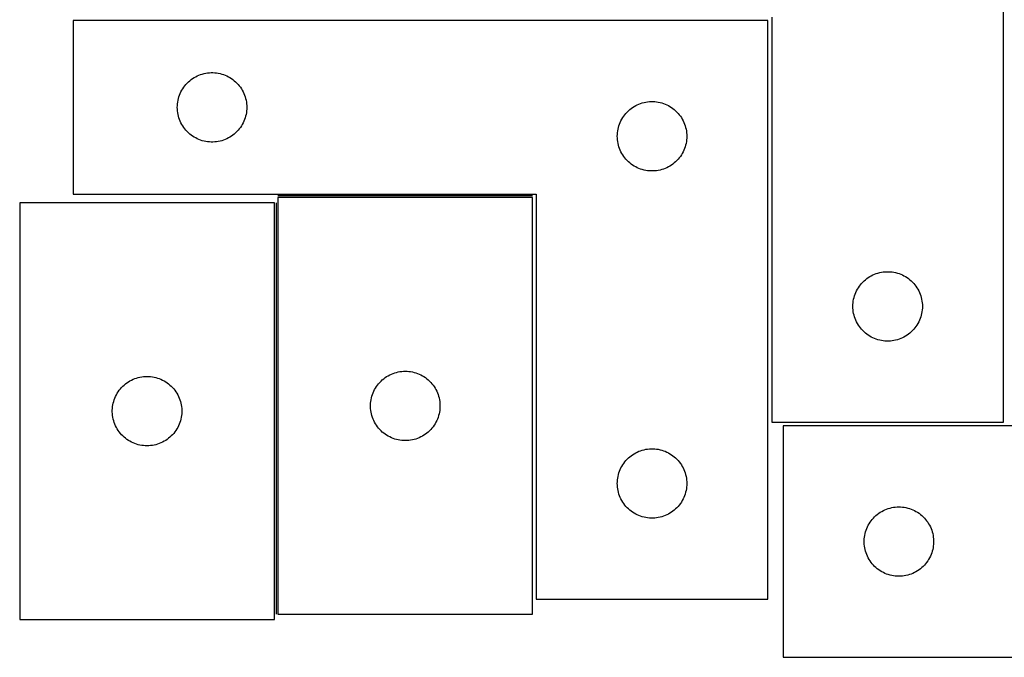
# Model space of a CAD drawing. Header units: millimetres. Extents: x 7 to 1491, y 7 to 470.
# Tile 1 of 6: x 7 to 432, y 7 to 282. Entities that reach past the tile are written whole.
import ezdxf

# ---------------------------------------------------------------- set-up
doc = ezdxf.new("R2010")
doc.units = ezdxf.units.MM
doc.layers.add('COMMON', color=5, linetype='CONTINUOUS', true_color=0x0000ff)
doc.layers.add('CUT', color=7, linetype='CONTINUOUS', true_color=0x000000)

msp = doc.modelspace()

# ---------------------------------------------------------------- linework, layer by layer
at = {"layer": 'COMMON'}
for p, q in [((228.274017, 206.326939), (118.274017, 206.326939)), ((117.524016, 203.348175), (117.524016, 25.576938))]:
    msp.add_line(p, q, dxfattribs=at)
at = {"layer": 'CUT'}
for p, q in [((431.584194, 108.57694), (431.584194, 358.57694)), ((329.833827, 282.076939), (29.833827, 282.076939)), ((29.833827, 282.076939), (29.833827, 207.076939)), ((329.833827, 32.076939), (329.833827, 282.076939)), ((331.584194, 283.57694), (331.584194, 108.57694)), ((87.144616, 259.333908), (87.907852, 259.452779)), ((87.907852, 259.452779), (88.676195, 259.532202)), ((88.676195, 259.532202), (89.447609, 259.571966)), ((89.447609, 259.571966), (90.220046, 259.571966)), ((90.220046, 259.571966), (90.991459, 259.532202)), ((90.991459, 259.532202), (91.759803, 259.452779)), ((91.759803, 259.452779), (92.523039, 259.333908)), ((79.091545, 255.046101), (79.644727, 255.585219)), ((79.644727, 255.585219), (80.22493, 256.095146)), ((80.22493, 256.095146), (80.830613, 256.574528)), ((80.830613, 256.574528), (81.460172, 257.022094)), ((81.460172, 257.022094), (82.111935, 257.436658)), ((82.111935, 257.436658), (82.784176, 257.817121)), ((82.784176, 257.817121), (83.475111, 258.162473)), ((83.475111, 258.162473), (84.182909, 258.471798)), ((84.182909, 258.471798), (84.905692, 258.744277)), ((84.905692, 258.744277), (85.641543, 258.979187)), ((85.641543, 258.979187), (86.388511, 259.175904)), ((86.388511, 259.175904), (87.144616, 259.333908)), ((92.523039, 259.333908), (93.279143, 259.175904)), ((93.279143, 259.175904), (94.026112, 258.979187)), ((94.026112, 258.979187), (94.761963, 258.744277)), ((94.761963, 258.744277), (95.484746, 258.471798)), ((95.484746, 258.471798), (96.192543, 258.162473)), ((96.192543, 258.162473), (96.883478, 257.817121)), ((96.883478, 257.817121), (97.555719, 257.436658)), ((97.555719, 257.436658), (98.207483, 257.022094)), ((98.207483, 257.022094), (98.837042, 256.574528)), ((98.837042, 256.574528), (99.442725, 256.095146)), ((99.442725, 256.095146), (100.022927, 255.585219)), ((100.022927, 255.585219), (100.57611, 255.046101)), ((76.089074, 250.583747), (76.416521, 251.283346)), ((76.416521, 251.283346), (76.779549, 251.96516)), ((76.779549, 251.96516), (77.177194, 252.627382)), ((77.177194, 252.627382), (77.608402, 253.268255)), ((77.608402, 253.268255), (78.07203, 253.886081)), ((78.07203, 253.886081), (78.566848, 254.479221)), ((78.566848, 254.479221), (79.091545, 255.046101)), ((100.57611, 255.046101), (101.100806, 254.479221)), ((101.100806, 254.479221), (101.595624, 253.886081)), ((101.595624, 253.886081), (102.059252, 253.268255)), ((102.059252, 253.268255), (102.490461, 252.627382)), ((102.490461, 252.627382), (102.888106, 251.96516)), ((102.888106, 251.96516), (103.251134, 251.283346)), ((103.251134, 251.283346), (103.578581, 250.583747)), ((74.913329, 246.119254), (75.012509, 246.885298)), ((75.012509, 246.885298), (75.150992, 247.64522)), ((75.150992, 247.64522), (75.328411, 248.397006)), ((75.328411, 248.397006), (75.544297, 249.138661)), ((75.544297, 249.138661), (75.798075, 249.86822)), ((75.798075, 249.86822), (76.089074, 250.583747)), ((103.578581, 250.583747), (103.86958, 249.86822)), ((103.86958, 249.86822), (104.123358, 249.138661)), ((104.123358, 249.138661), (104.339243, 248.397006)), ((104.339243, 248.397006), (104.516663, 247.64522)), ((104.516663, 247.64522), (104.655146, 246.885298)), ((104.655146, 246.885298), (104.754325, 246.119254)), ((275.641543, 246.479187), (276.388511, 246.675904)), ((276.388511, 246.675904), (277.144616, 246.833908)), ((277.144616, 246.833908), (277.907852, 246.952779)), ((277.907852, 246.952779), (278.676195, 247.032202)), ((278.676195, 247.032202), (279.447609, 247.071966)), ((279.447609, 247.071966), (280.220046, 247.071966)), ((280.220046, 247.071966), (280.991459, 247.032202)), ((280.991459, 247.032202), (281.759803, 246.952779)), ((281.759803, 246.952779), (282.523039, 246.833908)), ((282.523039, 246.833908), (283.279143, 246.675904)), ((283.279143, 246.675904), (284.026112, 246.479187)), ((74.833827, 244.576939), (74.853716, 245.34912)), ((74.853716, 243.804758), (74.833827, 244.576939)), ((74.853716, 245.34912), (74.913329, 246.119254)), ((74.913329, 243.034624), (74.853716, 243.804758)), ((75.012509, 242.26858), (74.913329, 243.034624)), ((104.754325, 243.034624), (104.655146, 242.26858)), ((104.754325, 246.119254), (104.813939, 245.34912)), ((104.813939, 243.804758), (104.754325, 243.034624)), ((104.813939, 245.34912), (104.833827, 244.576939)), ((104.833827, 244.576939), (104.813939, 243.804758)), ((268.566848, 241.979221), (269.091545, 242.546101)), ((269.091545, 242.546101), (269.644727, 243.085219)), ((269.644727, 243.085219), (270.22493, 243.595146)), ((270.22493, 243.595146), (270.830613, 244.074528)), ((270.830613, 244.074528), (271.460172, 244.522094)), ((271.460172, 244.522094), (272.111935, 244.936658)), ((272.111935, 244.936658), (272.784176, 245.317121)), ((272.784176, 245.317121), (273.475111, 245.662473)), ((273.475111, 245.662473), (274.182909, 245.971798)), ((274.182909, 245.971798), (274.905692, 246.244277)), ((274.905692, 246.244277), (275.641543, 246.479187)), ((284.026112, 246.479187), (284.761963, 246.244277)), ((284.761963, 246.244277), (285.484746, 245.971798)), ((285.484746, 245.971798), (286.192543, 245.662473)), ((286.192543, 245.662473), (286.883478, 245.317121)), ((286.883478, 245.317121), (287.555719, 244.936658)), ((287.555719, 244.936658), (288.207483, 244.522094)), ((288.207483, 244.522094), (288.837042, 244.074528)), ((288.837042, 244.074528), (289.442725, 243.595146)), ((289.442725, 243.595146), (290.022927, 243.085219)), ((290.022927, 243.085219), (290.57611, 242.546101)), ((290.57611, 242.546101), (291.100806, 241.979221)), ((75.150992, 241.508658), (75.012509, 242.26858)), ((75.328411, 240.756872), (75.150992, 241.508658)), ((75.544297, 240.015216), (75.328411, 240.756872)), ((75.798075, 239.285658), (75.544297, 240.015216)), ((76.089074, 238.57013), (75.798075, 239.285658)), ((76.416521, 237.870532), (76.089074, 238.57013)), ((103.578581, 238.57013), (103.251134, 237.870532)), ((103.86958, 239.285658), (103.578581, 238.57013)), ((104.123358, 240.015216), (103.86958, 239.285658)), ((104.339243, 240.756872), (104.123358, 240.015216)), ((104.516663, 241.508658), (104.339243, 240.756872)), ((104.655146, 242.26858), (104.516663, 241.508658)), ((266.089074, 238.083747), (266.416521, 238.783346)), ((266.416521, 238.783346), (266.779549, 239.46516)), ((266.779549, 239.46516), (267.177194, 240.127382)), ((267.177194, 240.127382), (267.608402, 240.768255)), ((267.608402, 240.768255), (268.07203, 241.386081)), ((268.07203, 241.386081), (268.566848, 241.979221)), ((291.100806, 241.979221), (291.595624, 241.386081)), ((291.595624, 241.386081), (292.059252, 240.768255)), ((292.059252, 240.768255), (292.490461, 240.127382)), ((292.490461, 240.127382), (292.888106, 239.46516)), ((292.888106, 239.46516), (293.251134, 238.783346)), ((293.251134, 238.783346), (293.578581, 238.083747)), ((76.779549, 237.188718), (76.416521, 237.870532)), ((77.177194, 236.526496), (76.779549, 237.188718)), ((77.608402, 235.885622), (77.177194, 236.526496)), ((78.07203, 235.267797), (77.608402, 235.885622)), ((78.566848, 234.674657), (78.07203, 235.267797)), ((79.091545, 234.107777), (78.566848, 234.674657)), ((79.644727, 233.568658), (79.091545, 234.107777)), ((100.57611, 234.107777), (100.022927, 233.568658)), ((101.100806, 234.674657), (100.57611, 234.107777)), ((101.595624, 235.267797), (101.100806, 234.674657)), ((102.059252, 235.885622), (101.595624, 235.267797)), ((102.490461, 236.526496), (102.059252, 235.885622)), ((102.888106, 237.188718), (102.490461, 236.526496)), ((103.251134, 237.870532), (102.888106, 237.188718)), ((264.913329, 233.619254), (265.012509, 234.385298)), ((265.012509, 234.385298), (265.150992, 235.14522)), ((265.150992, 235.14522), (265.328411, 235.897006)), ((265.328411, 235.897006), (265.544297, 236.638661)), ((265.544297, 236.638661), (265.798075, 237.36822)), ((265.798075, 237.36822), (266.089074, 238.083747)), ((293.578581, 238.083747), (293.86958, 237.36822)), ((293.86958, 237.36822), (294.123358, 236.638661)), ((294.123358, 236.638661), (294.339243, 235.897006)), ((294.339243, 235.897006), (294.516663, 235.14522)), ((294.516663, 235.14522), (294.655146, 234.385298)), ((294.655146, 234.385298), (294.754325, 233.619254)), ((80.22493, 233.058732), (79.644727, 233.568658)), ((80.830613, 232.57935), (80.22493, 233.058732)), ((81.460172, 232.131784), (80.830613, 232.57935)), ((82.111935, 231.717219), (81.460172, 232.131784)), ((82.784176, 231.336757), (82.111935, 231.717219)), ((83.475111, 230.991405), (82.784176, 231.336757)), ((84.182909, 230.682079), (83.475111, 230.991405)), ((84.905692, 230.4096), (84.182909, 230.682079)), ((85.641543, 230.174691), (84.905692, 230.4096)), ((86.388511, 229.977973), (85.641543, 230.174691)), ((87.144616, 229.81997), (86.388511, 229.977973)), ((87.907852, 229.701099), (87.144616, 229.81997)), ((88.676195, 229.621676), (87.907852, 229.701099)), ((89.447609, 229.581912), (88.676195, 229.621676)), ((90.991459, 229.621676), (90.220046, 229.581912)), ((91.759803, 229.701099), (90.991459, 229.621676)), ((92.523039, 229.81997), (91.759803, 229.701099)), ((93.279143, 229.977973), (92.523039, 229.81997)), ((94.026112, 230.174691), (93.279143, 229.977973)), ((94.761963, 230.4096), (94.026112, 230.174691)), ((95.484746, 230.682079), (94.761963, 230.4096)), ((96.192543, 230.991405), (95.484746, 230.682079)), ((96.883478, 231.336757), (96.192543, 230.991405)), ((97.555719, 231.717219), (96.883478, 231.336757)), ((98.207483, 232.131784), (97.555719, 231.717219)), ((98.837042, 232.57935), (98.207483, 232.131784)), ((99.442725, 233.058732), (98.837042, 232.57935)), ((100.022927, 233.568658), (99.442725, 233.058732)), ((264.833827, 232.076939), (264.853716, 232.84912)), ((264.853716, 231.304758), (264.833827, 232.076939)), ((264.853716, 232.84912), (264.913329, 233.619254)), ((264.913329, 230.534624), (264.853716, 231.304758)), ((265.012509, 229.76858), (264.913329, 230.534624)), ((265.150992, 229.008658), (265.012509, 229.76858)), ((294.655146, 229.76858), (294.516663, 229.008658)), ((294.754325, 230.534624), (294.655146, 229.76858)), ((294.754325, 233.619254), (294.813939, 232.84912)), ((294.813939, 231.304758), (294.754325, 230.534624)), ((294.813939, 232.84912), (294.833827, 232.076939)), ((294.833827, 232.076939), (294.813939, 231.304758)), ((90.220046, 229.581912), (89.447609, 229.581912)), ((265.328411, 228.256872), (265.150992, 229.008658)), ((265.544297, 227.515216), (265.328411, 228.256872)), ((265.798075, 226.785658), (265.544297, 227.515216)), ((266.089074, 226.07013), (265.798075, 226.785658)), ((266.416521, 225.370532), (266.089074, 226.07013)), ((266.779549, 224.688718), (266.416521, 225.370532)), ((293.251134, 225.370532), (292.888106, 224.688718)), ((293.578581, 226.07013), (293.251134, 225.370532)), ((293.86958, 226.785658), (293.578581, 226.07013)), ((294.123358, 227.515216), (293.86958, 226.785658)), ((294.339243, 228.256872), (294.123358, 227.515216)), ((294.516663, 229.008658), (294.339243, 228.256872)), ((267.177194, 224.026496), (266.779549, 224.688718)), ((267.608402, 223.385622), (267.177194, 224.026496)), ((268.07203, 222.767797), (267.608402, 223.385622)), ((268.566848, 222.174657), (268.07203, 222.767797)), ((269.091545, 221.607777), (268.566848, 222.174657)), ((269.644727, 221.068658), (269.091545, 221.607777)), ((290.57611, 221.607777), (290.022927, 221.068658)), ((291.100806, 222.174657), (290.57611, 221.607777)), ((291.595624, 222.767797), (291.100806, 222.174657)), ((292.059252, 223.385622), (291.595624, 222.767797)), ((292.490461, 224.026496), (292.059252, 223.385622)), ((292.888106, 224.688718), (292.490461, 224.026496)), ((270.22493, 220.558732), (269.644727, 221.068658)), ((270.830613, 220.07935), (270.22493, 220.558732)), ((271.460172, 219.631784), (270.830613, 220.07935)), ((272.111935, 219.217219), (271.460172, 219.631784)), ((272.784176, 218.836757), (272.111935, 219.217219)), ((273.475111, 218.491405), (272.784176, 218.836757)), ((274.182909, 218.182079), (273.475111, 218.491405)), ((274.905692, 217.9096), (274.182909, 218.182079)), ((275.641543, 217.674691), (274.905692, 217.9096)), ((276.388511, 217.477973), (275.641543, 217.674691)), ((277.144616, 217.31997), (276.388511, 217.477973)), ((277.907852, 217.201099), (277.144616, 217.31997)), ((278.676195, 217.121676), (277.907852, 217.201099)), ((279.447609, 217.081912), (278.676195, 217.121676)), ((280.220046, 217.081912), (279.447609, 217.081912)), ((280.991459, 217.121676), (280.220046, 217.081912)), ((281.759803, 217.201099), (280.991459, 217.121676)), ((282.523039, 217.31997), (281.759803, 217.201099)), ((283.279143, 217.477973), (282.523039, 217.31997)), ((284.026112, 217.674691), (283.279143, 217.477973)), ((284.761963, 217.9096), (284.026112, 217.674691)), ((285.484746, 218.182079), (284.761963, 217.9096)), ((286.192543, 218.491405), (285.484746, 218.182079)), ((286.883478, 218.836757), (286.192543, 218.491405)), ((287.555719, 219.217219), (286.883478, 218.836757)), ((288.207483, 219.631784), (287.555719, 219.217219)), ((288.837042, 220.07935), (288.207483, 219.631784)), ((289.442725, 220.558732), (288.837042, 220.07935)), ((290.022927, 221.068658), (289.442725, 220.558732)), ((29.833827, 207.076939), (229.833827, 207.076939)), ((228.274017, 205.576938), (118.274017, 205.576938)), ((118.274017, 205.576938), (118.274017, 25.576938)), ((228.274017, 25.576938), (228.274017, 205.576938)), ((229.833827, 207.076939), (229.833827, 32.076939)), ((6.774016, 203.348175), (6.774016, 23.348175)), ((116.774016, 203.348175), (6.774016, 203.348175)), ((116.774016, 23.348175), (116.774016, 203.348175)), ((371.395093, 169.58522), (371.975296, 170.095147)), ((371.975296, 170.095147), (372.580979, 170.574529)), ((372.580979, 170.574529), (373.210538, 171.022095)), ((373.210538, 171.022095), (373.862302, 171.436659)), ((373.862302, 171.436659), (374.534542, 171.817122)), ((374.534542, 171.817122), (375.225478, 172.162474)), ((375.225478, 172.162474), (375.933275, 172.471799)), ((375.933275, 172.471799), (376.656058, 172.744278)), ((376.656058, 172.744278), (377.391909, 172.979188)), ((377.391909, 172.979188), (378.138877, 173.175905)), ((378.138877, 173.175905), (378.894982, 173.333909)), ((378.894982, 173.333909), (379.658218, 173.45278)), ((379.658218, 173.45278), (380.426562, 173.532203)), ((380.426562, 173.532203), (381.197975, 173.571967)), ((381.197975, 173.571967), (381.970412, 173.571967)), ((381.970412, 173.571967), (382.741825, 173.532203)), ((382.741825, 173.532203), (383.510169, 173.45278)), ((383.510169, 173.45278), (384.273405, 173.333909)), ((384.273405, 173.333909), (385.02951, 173.175905)), ((385.02951, 173.175905), (385.776478, 172.979188)), ((385.776478, 172.979188), (386.512329, 172.744278)), ((386.512329, 172.744278), (387.235112, 172.471799)), ((387.235112, 172.471799), (387.942909, 172.162474)), ((387.942909, 172.162474), (388.633845, 171.817122)), ((388.633845, 171.817122), (389.306086, 171.436659)), ((389.306086, 171.436659), (389.957849, 171.022095)), ((389.957849, 171.022095), (390.587408, 170.574529)), ((390.587408, 170.574529), (391.193091, 170.095147)), ((391.193091, 170.095147), (391.773294, 169.58522)), ((368.166887, 165.283347), (368.529915, 165.965161)), ((368.529915, 165.965161), (368.92756, 166.627383)), ((368.92756, 166.627383), (369.358768, 167.268256)), ((369.358768, 167.268256), (369.822396, 167.886082)), ((369.822396, 167.886082), (370.317215, 168.479222)), ((370.317215, 168.479222), (370.841911, 169.046102)), ((370.841911, 169.046102), (371.395093, 169.58522)), ((391.773294, 169.58522), (392.326476, 169.046102)), ((392.326476, 169.046102), (392.851173, 168.479222)), ((392.851173, 168.479222), (393.345991, 167.886082)), ((393.345991, 167.886082), (393.809619, 167.268256)), ((393.809619, 167.268256), (394.240827, 166.627383)), ((394.240827, 166.627383), (394.638472, 165.965161)), ((394.638472, 165.965161), (395.0015, 165.283347)), ((366.762875, 160.885299), (366.901358, 161.645221)), ((366.901358, 161.645221), (367.078778, 162.397007)), ((367.078778, 162.397007), (367.294663, 163.138662)), ((367.294663, 163.138662), (367.548441, 163.868221)), ((367.548441, 163.868221), (367.83944, 164.583748)), ((367.83944, 164.583748), (368.166887, 165.283347)), ((395.0015, 165.283347), (395.328947, 164.583748)), ((395.328947, 164.583748), (395.619946, 163.868221)), ((395.619946, 163.868221), (395.873724, 163.138662)), ((395.873724, 163.138662), (396.089609, 162.397007)), ((396.089609, 162.397007), (396.267029, 161.645221)), ((396.267029, 161.645221), (396.405512, 160.885299)), ((366.584194, 158.57694), (366.604082, 159.349121)), ((366.604082, 157.804759), (366.584194, 158.57694)), ((366.604082, 159.349121), (366.663695, 160.119255)), ((366.663695, 157.034625), (366.604082, 157.804759)), ((366.663695, 160.119255), (366.762875, 160.885299)), ((396.405512, 160.885299), (396.504692, 160.119255)), ((396.504692, 160.119255), (396.564305, 159.349121)), ((396.564305, 157.804759), (396.504692, 157.034625)), ((396.564305, 159.349121), (396.584194, 158.57694)), ((396.584194, 158.57694), (396.564305, 157.804759)), ((366.762875, 156.268581), (366.663695, 157.034625)), ((366.901358, 155.508659), (366.762875, 156.268581)), ((367.078778, 154.756873), (366.901358, 155.508659)), ((367.294663, 154.015217), (367.078778, 154.756873)), ((367.548441, 153.285659), (367.294663, 154.015217)), ((367.83944, 152.570131), (367.548441, 153.285659)), ((395.619946, 153.285659), (395.328947, 152.570131)), ((395.873724, 154.015217), (395.619946, 153.285659)), ((396.089609, 154.756873), (395.873724, 154.015217)), ((396.267029, 155.508659), (396.089609, 154.756873)), ((396.405512, 156.268581), (396.267029, 155.508659)), ((396.504692, 157.034625), (396.405512, 156.268581)), ((368.166887, 151.870533), (367.83944, 152.570131)), ((368.529915, 151.188719), (368.166887, 151.870533)), ((368.92756, 150.526497), (368.529915, 151.188719)), ((369.358768, 149.885623), (368.92756, 150.526497)), ((369.822396, 149.267798), (369.358768, 149.885623)), ((370.317215, 148.674658), (369.822396, 149.267798)), ((393.345991, 149.267798), (392.851173, 148.674658)), ((393.809619, 149.885623), (393.345991, 149.267798)), ((394.240827, 150.526497), (393.809619, 149.885623)), ((394.638472, 151.188719), (394.240827, 150.526497)), ((395.0015, 151.870533), (394.638472, 151.188719)), ((395.328947, 152.570131), (395.0015, 151.870533)), ((370.841911, 148.107778), (370.317215, 148.674658)), ((371.395093, 147.568659), (370.841911, 148.107778)), ((371.975296, 147.058733), (371.395093, 147.568659)), ((372.580979, 146.579351), (371.975296, 147.058733)), ((373.210538, 146.131785), (372.580979, 146.579351)), ((373.862302, 145.71722), (373.210538, 146.131785)), ((374.534542, 145.336758), (373.862302, 145.71722)), ((375.225478, 144.991406), (374.534542, 145.336758)), ((375.933275, 144.68208), (375.225478, 144.991406)), ((376.656058, 144.409601), (375.933275, 144.68208)), ((387.235112, 144.68208), (386.512329, 144.409601)), ((387.942909, 144.991406), (387.235112, 144.68208)), ((388.633845, 145.336758), (387.942909, 144.991406)), ((389.306086, 145.71722), (388.633845, 145.336758)), ((389.957849, 146.131785), (389.306086, 145.71722)), ((390.587408, 146.579351), (389.957849, 146.131785)), ((391.193091, 147.058733), (390.587408, 146.579351)), ((391.773294, 147.568659), (391.193091, 147.058733)), ((392.326476, 148.107778), (391.773294, 147.568659)), ((392.851173, 148.674658), (392.326476, 148.107778)), ((377.391909, 144.174692), (376.656058, 144.409601)), ((378.138877, 143.977974), (377.391909, 144.174692)), ((378.894982, 143.819971), (378.138877, 143.977974)), ((379.658218, 143.7011), (378.894982, 143.819971)), ((380.426562, 143.621677), (379.658218, 143.7011)), ((381.197975, 143.581913), (380.426562, 143.621677)), ((381.970412, 143.581913), (381.197975, 143.581913)), ((382.741825, 143.621677), (381.970412, 143.581913)), ((383.510169, 143.7011), (382.741825, 143.621677)), ((384.273405, 143.819971), (383.510169, 143.7011)), ((385.02951, 143.977974), (384.273405, 143.819971)), ((385.776478, 144.174692), (385.02951, 143.977974)), ((386.512329, 144.409601), (385.776478, 144.174692)), ((56.482735, 127.383928), (57.212293, 127.637706)), ((57.212293, 127.637706), (57.953949, 127.853591)), ((57.953949, 127.853591), (58.705735, 128.031011)), ((58.705735, 128.031011), (59.465657, 128.169494)), ((59.465657, 128.169494), (60.231701, 128.268674)), ((60.231701, 128.268674), (61.001835, 128.328287)), ((61.001835, 128.328287), (61.774016, 128.348175)), ((61.774016, 128.348175), (62.546197, 128.328287)), ((62.546197, 128.328287), (63.316331, 128.268674)), ((63.316331, 128.268674), (64.082375, 128.169494)), ((64.082375, 128.169494), (64.842297, 128.031011)), ((64.842297, 128.031011), (65.594083, 127.853591)), ((65.594083, 127.853591), (66.335738, 127.637706)), ((66.335738, 127.637706), (67.065297, 127.383928)), ((163.964875, 127.338735), (164.5827, 127.802363)), ((164.5827, 127.802363), (165.223574, 128.233571)), ((165.223574, 128.233571), (165.885796, 128.631216)), ((165.885796, 128.631216), (166.56761, 128.994244)), ((166.56761, 128.994244), (167.267208, 129.321691)), ((167.267208, 129.321691), (167.982736, 129.61269)), ((167.982736, 129.61269), (168.712294, 129.866469)), ((168.712294, 129.866469), (169.45395, 130.082354)), ((169.45395, 130.082354), (170.205736, 130.259773)), ((170.205736, 130.259773), (170.965658, 130.398256)), ((170.965658, 130.398256), (171.731702, 130.497436)), ((171.731702, 130.497436), (172.501836, 130.557049)), ((172.501836, 130.557049), (173.274017, 130.576938)), ((173.274017, 130.576938), (174.046198, 130.557049)), ((174.046198, 130.557049), (174.816332, 130.497436)), ((174.816332, 130.497436), (175.582376, 130.398256)), ((175.582376, 130.398256), (176.342298, 130.259773)), ((176.342298, 130.259773), (177.094084, 130.082354)), ((177.094084, 130.082354), (177.835739, 129.866469)), ((177.835739, 129.866469), (178.565298, 129.61269)), ((178.565298, 129.61269), (179.280826, 129.321691)), ((179.280826, 129.321691), (179.980424, 128.994244)), ((179.980424, 128.994244), (180.662238, 128.631216)), ((180.662238, 128.631216), (181.32446, 128.233571)), ((181.32446, 128.233571), (181.965333, 127.802363)), ((181.965333, 127.802363), (182.583159, 127.338735)), ((50.255809, 122.957073), (50.765735, 123.537276)), ((50.765735, 123.537276), (51.304854, 124.090458)), ((51.304854, 124.090458), (51.871734, 124.615154)), ((51.871734, 124.615154), (52.464874, 125.109973)), ((52.464874, 125.109973), (53.082699, 125.573601)), ((53.082699, 125.573601), (53.723573, 126.004809)), ((53.723573, 126.004809), (54.385795, 126.402454)), ((54.385795, 126.402454), (55.067609, 126.765482)), ((55.067609, 126.765482), (55.767207, 127.092929)), ((55.767207, 127.092929), (56.482735, 127.383928)), ((67.065297, 127.383928), (67.780825, 127.092929)), ((67.780825, 127.092929), (68.480423, 126.765482)), ((68.480423, 126.765482), (69.162237, 126.402454)), ((69.162237, 126.402454), (69.824459, 126.004809)), ((69.824459, 126.004809), (70.465332, 125.573601)), ((70.465332, 125.573601), (71.083158, 125.109973)), ((71.083158, 125.109973), (71.676298, 124.615154)), ((71.676298, 124.615154), (72.243178, 124.090458)), ((72.243178, 124.090458), (72.782296, 123.537276)), ((72.782296, 123.537276), (73.292223, 122.957073)), ((160.414298, 123.29883), (160.828862, 123.950594)), ((160.828862, 123.950594), (161.276428, 124.580152)), ((161.276428, 124.580152), (161.75581, 125.185836)), ((161.75581, 125.185836), (162.265736, 125.766038)), ((162.265736, 125.766038), (162.804855, 126.319221)), ((162.804855, 126.319221), (163.371735, 126.843917)), ((163.371735, 126.843917), (163.964875, 127.338735)), ((182.583159, 127.338735), (183.176299, 126.843917)), ((183.176299, 126.843917), (183.743179, 126.319221)), ((183.743179, 126.319221), (184.282297, 125.766038)), ((184.282297, 125.766038), (184.792224, 125.185836)), ((184.792224, 125.185836), (185.271606, 124.580152)), ((185.271606, 124.580152), (185.719172, 123.950594)), ((185.719172, 123.950594), (186.133736, 123.29883)), ((47.879156, 118.999094), (48.188482, 119.706891)), ((48.188482, 119.706891), (48.533834, 120.397827)), ((48.533834, 120.397827), (48.914297, 121.070067)), ((48.914297, 121.070067), (49.328861, 121.721831)), ((49.328861, 121.721831), (49.776427, 122.35139)), ((49.776427, 122.35139), (50.255809, 122.957073)), ((73.292223, 122.957073), (73.771605, 122.35139)), ((73.771605, 122.35139), (74.219171, 121.721831)), ((74.219171, 121.721831), (74.633735, 121.070067)), ((74.633735, 121.070067), (75.014198, 120.397827)), ((75.014198, 120.397827), (75.35955, 119.706891)), ((75.35955, 119.706891), (75.668875, 118.999094)), ((158.675051, 119.022254), (158.871769, 119.769222)), ((158.871769, 119.769222), (159.106678, 120.505074)), ((159.106678, 120.505074), (159.379157, 121.227856)), ((159.379157, 121.227856), (159.688483, 121.935654)), ((159.688483, 121.935654), (160.033835, 122.626589)), ((160.033835, 122.626589), (160.414298, 123.29883)), ((186.133736, 123.29883), (186.514199, 122.626589)), ((186.514199, 122.626589), (186.859551, 121.935654)), ((186.859551, 121.935654), (187.168876, 121.227856)), ((187.168876, 121.227856), (187.441355, 120.505074)), ((187.441355, 120.505074), (187.676265, 119.769222)), ((187.676265, 119.769222), (187.872983, 119.022254)), ((46.818753, 114.505807), (46.898176, 115.274151)), ((46.898176, 115.274151), (47.017047, 116.037387)), ((47.017047, 116.037387), (47.17505, 116.793492)), ((47.17505, 116.793492), (47.371768, 117.54046)), ((47.371768, 117.54046), (47.606677, 118.276311)), ((47.606677, 118.276311), (47.879156, 118.999094)), ((75.668875, 118.999094), (75.941354, 118.276311)), ((75.941354, 118.276311), (76.176264, 117.54046)), ((76.176264, 117.54046), (76.372982, 116.793492)), ((76.372982, 116.793492), (76.530985, 116.037387)), ((76.530985, 116.037387), (76.649856, 115.274151)), ((76.649856, 115.274151), (76.729279, 114.505807)), ((158.27899, 115.963157), (158.318754, 116.73457)), ((158.27899, 115.190719), (158.27899, 115.963157)), ((158.318754, 114.419306), (158.27899, 115.190719)), ((158.318754, 116.73457), (158.398177, 117.502913)), ((158.398177, 117.502913), (158.517048, 118.266149)), ((158.517048, 118.266149), (158.675051, 119.022254)), ((187.872983, 119.022254), (188.030986, 118.266149)), ((188.030986, 118.266149), (188.149857, 117.502913)), ((188.149857, 117.502913), (188.22928, 116.73457)), ((188.22928, 116.73457), (188.269044, 115.963157)), ((188.269044, 115.190719), (188.22928, 114.419306)), ((188.269044, 115.963157), (188.269044, 115.190719)), ((46.778989, 113.734394), (46.818753, 114.505807)), ((46.778989, 112.961957), (46.778989, 113.734394)), ((46.818753, 112.190544), (46.778989, 112.961957)), ((46.898176, 111.4222), (46.818753, 112.190544)), ((47.017047, 110.658964), (46.898176, 111.4222)), ((47.17505, 109.902859), (47.017047, 110.658964)), ((76.530985, 110.658964), (76.372982, 109.902859)), ((76.649856, 111.4222), (76.530985, 110.658964)), ((76.729279, 112.190544), (76.649856, 111.4222)), ((76.729279, 114.505807), (76.769043, 113.734394)), ((76.769043, 112.961957), (76.729279, 112.190544)), ((76.769043, 113.734394), (76.769043, 112.961957)), ((158.398177, 113.650963), (158.318754, 114.419306)), ((158.517048, 112.887726), (158.398177, 113.650963)), ((158.675051, 112.131622), (158.517048, 112.887726)), ((158.871769, 111.384653), (158.675051, 112.131622)), ((159.106678, 110.648802), (158.871769, 111.384653)), ((159.379157, 109.926019), (159.106678, 110.648802)), ((187.441355, 110.648802), (187.168876, 109.926019)), ((187.676265, 111.384653), (187.441355, 110.648802)), ((187.872983, 112.131622), (187.676265, 111.384653)), ((188.030986, 112.887726), (187.872983, 112.131622)), ((188.149857, 113.650963), (188.030986, 112.887726)), ((188.22928, 114.419306), (188.149857, 113.650963)), ((47.371768, 109.155891), (47.17505, 109.902859)), ((47.606677, 108.42004), (47.371768, 109.155891)), ((47.879156, 107.697257), (47.606677, 108.42004)), ((48.188482, 106.98946), (47.879156, 107.697257)), ((48.533834, 106.298524), (48.188482, 106.98946)), ((48.914297, 105.626283), (48.533834, 106.298524)), ((75.014198, 106.298524), (74.633735, 105.626283)), ((75.35955, 106.98946), (75.014198, 106.298524)), ((75.668875, 107.697257), (75.35955, 106.98946)), ((75.941354, 108.42004), (75.668875, 107.697257)), ((76.176264, 109.155891), (75.941354, 108.42004)), ((76.372982, 109.902859), (76.176264, 109.155891)), ((159.688483, 109.218222), (159.379157, 109.926019)), ((160.033835, 108.527287), (159.688483, 109.218222)), ((160.414298, 107.855046), (160.033835, 108.527287)), ((160.828862, 107.203282), (160.414298, 107.855046)), ((161.276428, 106.573724), (160.828862, 107.203282)), ((161.75581, 105.96804), (161.276428, 106.573724)), ((185.271606, 106.573724), (184.792224, 105.96804)), ((185.719172, 107.203282), (185.271606, 106.573724)), ((186.133736, 107.855046), (185.719172, 107.203282)), ((186.514199, 108.527287), (186.133736, 107.855046)), ((186.859551, 109.218222), (186.514199, 108.527287)), ((187.168876, 109.926019), (186.859551, 109.218222)), ((331.584194, 108.57694), (431.584194, 108.57694)), ((511.430633, 106.97049), (336.430633, 106.97049)), ((336.430633, 106.97049), (336.430633, 6.97049)), ((49.328861, 104.97452), (48.914297, 105.626283)), ((49.776427, 104.344961), (49.328861, 104.97452)), ((50.255809, 103.739278), (49.776427, 104.344961)), ((50.765735, 103.159075), (50.255809, 103.739278)), ((51.304854, 102.605893), (50.765735, 103.159075)), ((51.871734, 102.081196), (51.304854, 102.605893)), ((52.464874, 101.586378), (51.871734, 102.081196)), ((71.676298, 102.081196), (71.083158, 101.586378)), ((72.243178, 102.605893), (71.676298, 102.081196)), ((72.782296, 103.159075), (72.243178, 102.605893)), ((73.292223, 103.739278), (72.782296, 103.159075)), ((73.771605, 104.344961), (73.292223, 103.739278)), ((74.219171, 104.97452), (73.771605, 104.344961)), ((74.633735, 105.626283), (74.219171, 104.97452)), ((162.265736, 105.387838), (161.75581, 105.96804)), ((162.804855, 104.834655), (162.265736, 105.387838)), ((163.371735, 104.309959), (162.804855, 104.834655)), ((163.964875, 103.815141), (163.371735, 104.309959)), ((164.5827, 103.351513), (163.964875, 103.815141)), ((165.223574, 102.920304), (164.5827, 103.351513)), ((165.885796, 102.522659), (165.223574, 102.920304)), ((166.56761, 102.159632), (165.885796, 102.522659)), ((167.267208, 101.832184), (166.56761, 102.159632)), ((179.980424, 102.159632), (179.280826, 101.832184)), ((180.662238, 102.522659), (179.980424, 102.159632)), ((181.32446, 102.920304), (180.662238, 102.522659)), ((181.965333, 103.351513), (181.32446, 102.920304)), ((182.583159, 103.815141), (181.965333, 103.351513)), ((183.176299, 104.309959), (182.583159, 103.815141)), ((183.743179, 104.834655), (183.176299, 104.309959)), ((184.282297, 105.387838), (183.743179, 104.834655)), ((184.792224, 105.96804), (184.282297, 105.387838)), ((53.082699, 101.12275), (52.464874, 101.586378)), ((53.723573, 100.691542), (53.082699, 101.12275)), ((54.385795, 100.293897), (53.723573, 100.691542)), ((55.067609, 99.930869), (54.385795, 100.293897)), ((55.767207, 99.603422), (55.067609, 99.930869)), ((56.482735, 99.312423), (55.767207, 99.603422)), ((57.212293, 99.058645), (56.482735, 99.312423)), ((57.953949, 98.84276), (57.212293, 99.058645)), ((58.705735, 98.66534), (57.953949, 98.84276)), ((59.465657, 98.526857), (58.705735, 98.66534)), ((60.231701, 98.427677), (59.465657, 98.526857)), ((61.001835, 98.368064), (60.231701, 98.427677)), ((61.774016, 98.348175), (61.001835, 98.368064)), ((62.546197, 98.368064), (61.774016, 98.348175)), ((63.316331, 98.427677), (62.546197, 98.368064)), ((64.082375, 98.526857), (63.316331, 98.427677)), ((64.842297, 98.66534), (64.082375, 98.526857)), ((65.594083, 98.84276), (64.842297, 98.66534)), ((66.335738, 99.058645), (65.594083, 98.84276)), ((67.065297, 99.312423), (66.335738, 99.058645)), ((67.780825, 99.603422), (67.065297, 99.312423)), ((68.480423, 99.930869), (67.780825, 99.603422)), ((69.162237, 100.293897), (68.480423, 99.930869)), ((69.824459, 100.691542), (69.162237, 100.293897)), ((70.465332, 101.12275), (69.824459, 100.691542)), ((71.083158, 101.586378), (70.465332, 101.12275)), ((167.982736, 101.541186), (167.267208, 101.832184)), ((168.712294, 101.287407), (167.982736, 101.541186)), ((169.45395, 101.071522), (168.712294, 101.287407)), ((170.205736, 100.894103), (169.45395, 101.071522)), ((170.965658, 100.755619), (170.205736, 100.894103)), ((171.731702, 100.65644), (170.965658, 100.755619)), ((172.501836, 100.596827), (171.731702, 100.65644)), ((173.274017, 100.576938), (172.501836, 100.596827)), ((174.046198, 100.596827), (173.274017, 100.576938)), ((174.816332, 100.65644), (174.046198, 100.596827)), ((175.582376, 100.755619), (174.816332, 100.65644)), ((176.342298, 100.894103), (175.582376, 100.755619)), ((177.094084, 101.071522), (176.342298, 100.894103)), ((177.835739, 101.287407), (177.094084, 101.071522)), ((178.565298, 101.541186), (177.835739, 101.287407)), ((179.280826, 101.832184), (178.565298, 101.541186)), ((269.644727, 93.085219), (270.22493, 93.595146)), ((270.22493, 93.595146), (270.830613, 94.074528)), ((270.830613, 94.074528), (271.460172, 94.522094)), ((271.460172, 94.522094), (272.111935, 94.936658)), ((272.111935, 94.936658), (272.784176, 95.317121)), ((272.784176, 95.317121), (273.475111, 95.662473)), ((273.475111, 95.662473), (274.182909, 95.971798)), ((274.182909, 95.971798), (274.905692, 96.244277)), ((274.905692, 96.244277), (275.641543, 96.479187)), ((275.641543, 96.479187), (276.388511, 96.675904)), ((276.388511, 96.675904), (277.144616, 96.833908)), ((277.144616, 96.833908), (277.907852, 96.952779)), ((277.907852, 96.952779), (278.676195, 97.032202)), ((278.676195, 97.032202), (279.447609, 97.071966)), ((279.447609, 97.071966), (280.220046, 97.071966)), ((280.220046, 97.071966), (280.991459, 97.032202)), ((280.991459, 97.032202), (281.759803, 96.952779)), ((281.759803, 96.952779), (282.523039, 96.833908)), ((282.523039, 96.833908), (283.279143, 96.675904)), ((283.279143, 96.675904), (284.026112, 96.479187)), ((284.026112, 96.479187), (284.761963, 96.244277)), ((284.761963, 96.244277), (285.484746, 95.971798)), ((285.484746, 95.971798), (286.192543, 95.662473)), ((286.192543, 95.662473), (286.883478, 95.317121)), ((286.883478, 95.317121), (287.555719, 94.936658)), ((287.555719, 94.936658), (288.207483, 94.522094)), ((288.207483, 94.522094), (288.837042, 94.074528)), ((288.837042, 94.074528), (289.442725, 93.595146)), ((289.442725, 93.595146), (290.022927, 93.085219)), ((266.416521, 88.783346), (266.779549, 89.46516)), ((266.779549, 89.46516), (267.177194, 90.127382)), ((267.177194, 90.127382), (267.608402, 90.768255)), ((267.608402, 90.768255), (268.07203, 91.386081)), ((268.07203, 91.386081), (268.566848, 91.979221)), ((268.566848, 91.979221), (269.091545, 92.546101)), ((269.091545, 92.546101), (269.644727, 93.085219)), ((290.022927, 93.085219), (290.57611, 92.546101)), ((290.57611, 92.546101), (291.100806, 91.979221)), ((291.100806, 91.979221), (291.595624, 91.386081)), ((291.595624, 91.386081), (292.059252, 90.768255)), ((292.059252, 90.768255), (292.490461, 90.127382)), ((292.490461, 90.127382), (292.888106, 89.46516)), ((292.888106, 89.46516), (293.251134, 88.783346)), ((265.012509, 84.385298), (265.150992, 85.14522)), ((265.150992, 85.14522), (265.328411, 85.897006)), ((265.328411, 85.897006), (265.544297, 86.638661)), ((265.544297, 86.638661), (265.798075, 87.36822)), ((265.798075, 87.36822), (266.089074, 88.083747)), ((266.089074, 88.083747), (266.416521, 88.783346)), ((293.251134, 88.783346), (293.578581, 88.083747)), ((293.578581, 88.083747), (293.86958, 87.36822)), ((293.86958, 87.36822), (294.123358, 86.638661)), ((294.123358, 86.638661), (294.339243, 85.897006)), ((294.339243, 85.897006), (294.516663, 85.14522)), ((294.516663, 85.14522), (294.655146, 84.385298)), ((264.833827, 82.076939), (264.853716, 82.84912)), ((264.853716, 81.304758), (264.833827, 82.076939)), ((264.853716, 82.84912), (264.913329, 83.619254)), ((264.913329, 80.534624), (264.853716, 81.304758)), ((264.913329, 83.619254), (265.012509, 84.385298)), ((294.655146, 84.385298), (294.754325, 83.619254)), ((294.754325, 83.619254), (294.813939, 82.84912)), ((294.813939, 81.304758), (294.754325, 80.534624)), ((294.813939, 82.84912), (294.833827, 82.076939)), ((294.833827, 82.076939), (294.813939, 81.304758)), ((265.012509, 79.76858), (264.913329, 80.534624)), ((265.150992, 79.008658), (265.012509, 79.76858)), ((265.328411, 78.256872), (265.150992, 79.008658)), ((265.544297, 77.515216), (265.328411, 78.256872)), ((265.798075, 76.785658), (265.544297, 77.515216)), ((266.089074, 76.07013), (265.798075, 76.785658)), ((293.86958, 76.785658), (293.578581, 76.07013)), ((294.123358, 77.515216), (293.86958, 76.785658)), ((294.339243, 78.256872), (294.123358, 77.515216)), ((294.516663, 79.008658), (294.339243, 78.256872)), ((294.655146, 79.76858), (294.516663, 79.008658)), ((294.754325, 80.534624), (294.655146, 79.76858)), ((266.416521, 75.370532), (266.089074, 76.07013)), ((266.779549, 74.688718), (266.416521, 75.370532)), ((267.177194, 74.026496), (266.779549, 74.688718)), ((267.608402, 73.385622), (267.177194, 74.026496)), ((268.07203, 72.767797), (267.608402, 73.385622)), ((268.566848, 72.174657), (268.07203, 72.767797)), ((291.595624, 72.767797), (291.100806, 72.174657)), ((292.059252, 73.385622), (291.595624, 72.767797)), ((292.490461, 74.026496), (292.059252, 73.385622)), ((292.888106, 74.688718), (292.490461, 74.026496)), ((293.251134, 75.370532), (292.888106, 74.688718)), ((293.578581, 76.07013), (293.251134, 75.370532)), ((269.091545, 71.607777), (268.566848, 72.174657)), ((269.644727, 71.068658), (269.091545, 71.607777)), ((270.22493, 70.558732), (269.644727, 71.068658)), ((270.830613, 70.07935), (270.22493, 70.558732)), ((271.460172, 69.631784), (270.830613, 70.07935)), ((272.111935, 69.217219), (271.460172, 69.631784)), ((272.784176, 68.836757), (272.111935, 69.217219)), ((273.475111, 68.491405), (272.784176, 68.836757)), ((274.182909, 68.182079), (273.475111, 68.491405)), ((274.905692, 67.9096), (274.182909, 68.182079)), ((285.484746, 68.182079), (284.761963, 67.9096)), ((286.192543, 68.491405), (285.484746, 68.182079)), ((286.883478, 68.836757), (286.192543, 68.491405)), ((287.555719, 69.217219), (286.883478, 68.836757)), ((288.207483, 69.631784), (287.555719, 69.217219)), ((288.837042, 70.07935), (288.207483, 69.631784)), ((289.442725, 70.558732), (288.837042, 70.07935)), ((290.022927, 71.068658), (289.442725, 70.558732)), ((290.57611, 71.607777), (290.022927, 71.068658)), ((291.100806, 72.174657), (290.57611, 71.607777)), ((375.961471, 67.712773), (376.528351, 68.237469)), ((376.528351, 68.237469), (377.121491, 68.732287)), ((377.121491, 68.732287), (377.739317, 69.195915)), ((377.739317, 69.195915), (378.38019, 69.627123)), ((378.38019, 69.627123), (379.042412, 70.024769)), ((379.042412, 70.024769), (379.724226, 70.387796)), ((379.724226, 70.387796), (380.423825, 70.715243)), ((380.423825, 70.715243), (381.139352, 71.006242)), ((381.139352, 71.006242), (381.868911, 71.260021)), ((381.868911, 71.260021), (382.610566, 71.475906)), ((382.610566, 71.475906), (383.362352, 71.653325)), ((383.362352, 71.653325), (384.122275, 71.791808)), ((384.122275, 71.791808), (384.888318, 71.890988)), ((384.888318, 71.890988), (385.658452, 71.950601)), ((385.658452, 71.950601), (386.430633, 71.97049)), ((386.430633, 71.97049), (387.202815, 71.950601)), ((387.202815, 71.950601), (387.972948, 71.890988)), ((387.972948, 71.890988), (388.738992, 71.791808)), ((388.738992, 71.791808), (389.498914, 71.653325)), ((389.498914, 71.653325), (390.2507, 71.475906)), ((390.2507, 71.475906), (390.992356, 71.260021)), ((390.992356, 71.260021), (391.721915, 71.006242)), ((391.721915, 71.006242), (392.437442, 70.715243)), ((392.437442, 70.715243), (393.13704, 70.387796)), ((393.13704, 70.387796), (393.818854, 70.024769)), ((393.818854, 70.024769), (394.481076, 69.627123)), ((394.481076, 69.627123), (395.12195, 69.195915)), ((395.12195, 69.195915), (395.739775, 68.732287)), ((395.739775, 68.732287), (396.332915, 68.237469)), ((396.332915, 68.237469), (396.899796, 67.712773)), ((275.641543, 67.674691), (274.905692, 67.9096)), ((276.388511, 67.477973), (275.641543, 67.674691)), ((277.144616, 67.31997), (276.388511, 67.477973)), ((277.907852, 67.201099), (277.144616, 67.31997)), ((278.676195, 67.121676), (277.907852, 67.201099)), ((279.447609, 67.081912), (278.676195, 67.121676)), ((280.220046, 67.081912), (279.447609, 67.081912)), ((280.991459, 67.121676), (280.220046, 67.081912)), ((281.759803, 67.201099), (280.991459, 67.121676)), ((282.523039, 67.31997), (281.759803, 67.201099)), ((283.279143, 67.477973), (282.523039, 67.31997)), ((284.026112, 67.674691), (283.279143, 67.477973)), ((284.761963, 67.9096), (284.026112, 67.674691)), ((372.845099, 63.329206), (373.190451, 64.020141)), ((373.190451, 64.020141), (373.570914, 64.692382)), ((373.570914, 64.692382), (373.985478, 65.344146)), ((373.985478, 65.344146), (374.433045, 65.973704)), ((374.433045, 65.973704), (374.912427, 66.579388)), ((374.912427, 66.579388), (375.422353, 67.15959)), ((375.422353, 67.15959), (375.961471, 67.712773)), ((396.899796, 67.712773), (397.438914, 67.15959)), ((397.438914, 67.15959), (397.94884, 66.579388)), ((397.94884, 66.579388), (398.428222, 65.973704)), ((398.428222, 65.973704), (398.875788, 65.344146)), ((398.875788, 65.344146), (399.290353, 64.692382)), ((399.290353, 64.692382), (399.670815, 64.020141)), ((399.670815, 64.020141), (400.016167, 63.329206)), ((371.554793, 58.896465), (371.673664, 59.659701)), ((371.673664, 59.659701), (371.831668, 60.415806)), ((371.831668, 60.415806), (372.028385, 61.162774)), ((372.028385, 61.162774), (372.263295, 61.898626)), ((372.263295, 61.898626), (372.535774, 62.621408)), ((372.535774, 62.621408), (372.845099, 63.329206)), ((400.016167, 63.329206), (400.325493, 62.621408)), ((400.325493, 62.621408), (400.597972, 61.898626)), ((400.597972, 61.898626), (400.832881, 61.162774)), ((400.832881, 61.162774), (401.029599, 60.415806)), ((401.029599, 60.415806), (401.187603, 59.659701)), ((401.187603, 59.659701), (401.306473, 58.896465)), ((371.435606, 57.356709), (371.47537, 58.128122)), ((371.435606, 56.584271), (371.435606, 57.356709)), ((371.47537, 55.812858), (371.435606, 56.584271)), ((371.47537, 58.128122), (371.554793, 58.896465)), ((371.554793, 55.044515), (371.47537, 55.812858)), ((401.306473, 58.896465), (401.385896, 58.128122)), ((401.385896, 55.812858), (401.306473, 55.044515)), ((401.385896, 58.128122), (401.42566, 57.356709)), ((401.42566, 56.584271), (401.385896, 55.812858)), ((401.42566, 57.356709), (401.42566, 56.584271)), ((371.673664, 54.281279), (371.554793, 55.044515)), ((371.831668, 53.525174), (371.673664, 54.281279)), ((372.028385, 52.778205), (371.831668, 53.525174)), ((372.263295, 52.042354), (372.028385, 52.778205)), ((372.535774, 51.319572), (372.263295, 52.042354)), ((372.845099, 50.611774), (372.535774, 51.319572)), ((400.325493, 51.319572), (400.016167, 50.611774)), ((400.597972, 52.042354), (400.325493, 51.319572)), ((400.832881, 52.778205), (400.597972, 52.042354)), ((401.029599, 53.525174), (400.832881, 52.778205)), ((401.187603, 54.281279), (401.029599, 53.525174)), ((401.306473, 55.044515), (401.187603, 54.281279)), ((373.190451, 49.920839), (372.845099, 50.611774)), ((373.570914, 49.248598), (373.190451, 49.920839)), ((373.985478, 48.596834), (373.570914, 49.248598)), ((374.433045, 47.967276), (373.985478, 48.596834)), ((374.912427, 47.361592), (374.433045, 47.967276)), ((375.422353, 46.78139), (374.912427, 47.361592)), ((375.961471, 46.228207), (375.422353, 46.78139)), ((397.438914, 46.78139), (396.899796, 46.228207)), ((397.94884, 47.361592), (397.438914, 46.78139)), ((398.428222, 47.967276), (397.94884, 47.361592)), ((398.875788, 48.596834), (398.428222, 47.967276)), ((399.290353, 49.248598), (398.875788, 48.596834)), ((399.670815, 49.920839), (399.290353, 49.248598)), ((400.016167, 50.611774), (399.670815, 49.920839)), ((376.528351, 45.703511), (375.961471, 46.228207)), ((377.121491, 45.208693), (376.528351, 45.703511)), ((377.739317, 44.745065), (377.121491, 45.208693)), ((378.38019, 44.313857), (377.739317, 44.745065)), ((379.042412, 43.916211), (378.38019, 44.313857)), ((379.724226, 43.553184), (379.042412, 43.916211)), ((380.423825, 43.225736), (379.724226, 43.553184)), ((381.139352, 42.934738), (380.423825, 43.225736)), ((381.868911, 42.680959), (381.139352, 42.934738)), ((382.610566, 42.465074), (381.868911, 42.680959)), ((390.992356, 42.680959), (390.2507, 42.465074)), ((391.721915, 42.934738), (390.992356, 42.680959)), ((392.437442, 43.225736), (391.721915, 42.934738)), ((393.13704, 43.553184), (392.437442, 43.225736)), ((393.818854, 43.916211), (393.13704, 43.553184)), ((394.481076, 44.313857), (393.818854, 43.916211)), ((395.12195, 44.745065), (394.481076, 44.313857)), ((395.739775, 45.208693), (395.12195, 44.745065)), ((396.332915, 45.703511), (395.739775, 45.208693)), ((396.899796, 46.228207), (396.332915, 45.703511)), ((383.362352, 42.287655), (382.610566, 42.465074)), ((384.122275, 42.149171), (383.362352, 42.287655)), ((384.888318, 42.049992), (384.122275, 42.149171)), ((385.658452, 41.990379), (384.888318, 42.049992)), ((386.430633, 41.97049), (385.658452, 41.990379)), ((387.202815, 41.990379), (386.430633, 41.97049)), ((387.972948, 42.049992), (387.202815, 41.990379)), ((388.738992, 42.149171), (387.972948, 42.049992)), ((389.498914, 42.287655), (388.738992, 42.149171)), ((390.2507, 42.465074), (389.498914, 42.287655)), ((229.833827, 32.076939), (329.833827, 32.076939)), ((118.274017, 25.576938), (228.274017, 25.576938)), ((6.774016, 23.348175), (116.774016, 23.348175)), ((336.430633, 6.97049), (586.430633, 6.97049))]:
    msp.add_line(p, q, dxfattribs=at)

doc.saveas('drawing.dxf')
